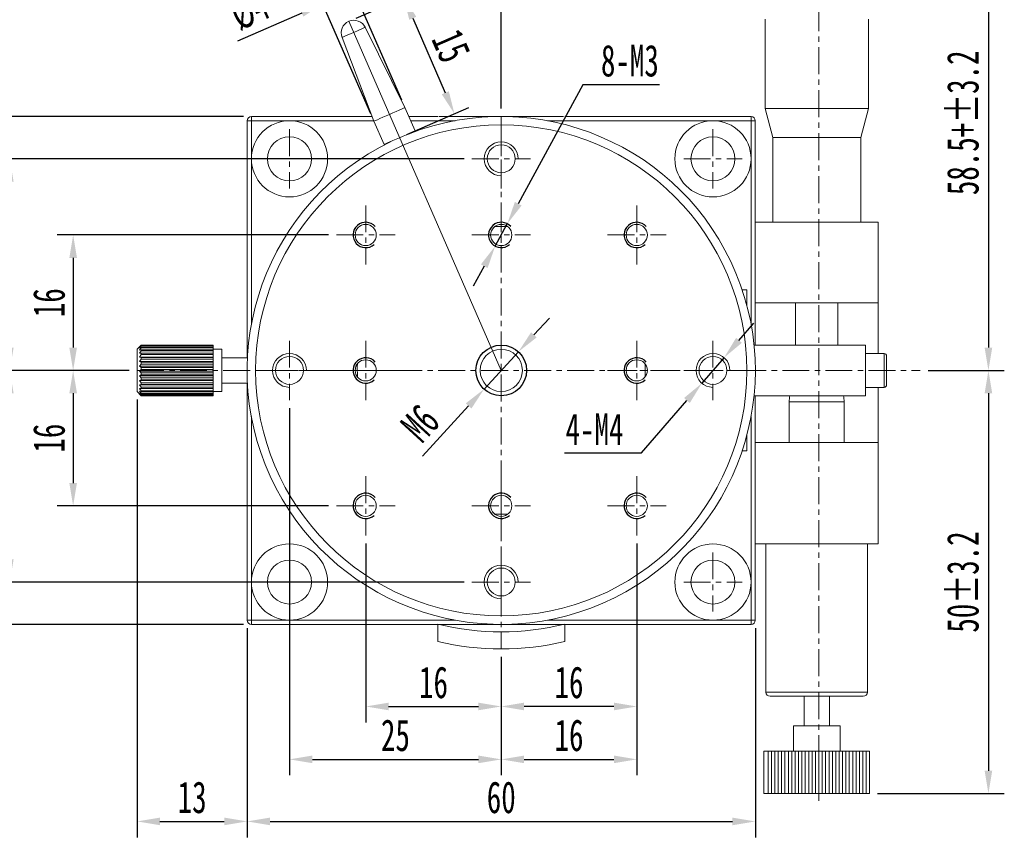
# Model space of a CAD drawing. Header units: millimetres. Extents: x 949 to 1308, y 274 to 528.
# Tile 3 of 8: x 1010 to 1126, y 371 to 467. Entities that reach past the tile are written whole.
import ezdxf

# ---------------------------------------------------------------- set-up
doc = ezdxf.new("R2010")
doc.units = ezdxf.units.MM
doc.header["$LTSCALE"] = 0.5
doc.linetypes.add('CENTER', pattern=[50.8, 31.75, -6.35, 6.35, -6.35])
doc.layers.get('0').update_dxf_attribs({"lineweight": 25})
doc.layers.add('中心线', color=5, linetype='CENTER', lineweight=15)
doc.layers.add('标注', color=1, linetype='Continuous', lineweight=15)
doc.styles.get("Standard").update_dxf_attribs({"font": 'simfang.ttf', "width": 0.67})
doc.dimstyles.new('1.5', dxfattribs={"dimscale": 1.5, "dimtxt": 2.5, "dimasz": 1.8, "dimexe": 1.25, "dimexo": 0.625, "dimtad": 1, "dimdsep": 46, "dimtxsty": 'Standard', "dimcen": 1.8, "dimadec": 0, "dimazin": 0, "dimtfac": 1, "dimtmove": 0, "dimatfit": 3, "dimfxl": 0, "dimarcsym": 0})
doc.dimstyles.new('1.5$3', dxfattribs={"dimscale": 1.5, "dimtxt": 2.5, "dimasz": 1.8, "dimexe": 1.25, "dimexo": 0.625, "dimtad": 1, "dimtoh": 1, "dimdsep": 46, "dimtxsty": 'Standard', "dimcen": 1.8, "dimadec": 0, "dimazin": 0, "dimtfac": 1, "dimtmove": 0, "dimatfit": 3, "dimfxl": 0, "dimarcsym": 0})

# ---------------------------------------------------------------- blocks, each defined once
blk = doc.blocks.new('*D28')
at = {"layer": 'Defpoints', "color": 0, "transparency": 16777216}
for p in [(1047.38, 441.77), (1016.29, 425.77), (1023.84, 425.77)]:
    blk.add_point(p, dxfattribs=at)
at = {"layer": '标注', "color": 0, "lineweight": -2, "transparency": 16777216}
for p, q in [((1046.44, 441.77), (1014.41, 441.77)), ((1016.29, 439.07), (1016.29, 428.47)), ((1022.9, 425.77), (1014.41, 425.77))]:
    blk.add_line(p, q, dxfattribs=at)
at = {"layer": '标注', "color": 0, "transparency": 16777216}
for points in [[(1015.84, 439.07), (1016.74, 439.07), (1016.29, 441.77)], [(1015.84, 428.47), (1016.74, 428.47), (1016.29, 425.77)]]:
    blk.add_solid(points, dxfattribs=at)
at = {"layer": '标注', "color": 0, "transparency": 16777216, "insert": (1013.45, 433.77), "char_height": 3.75, "attachment_point": 5, "rotation": 90}
blk.add_mtext('16', dxfattribs=at)
blk = doc.blocks.new('*D29')
at = {"layer": 'Defpoints', "color": 0, "transparency": 16777216}
for p in [(1023.84, 425.77), (1016.29, 409.77), (1047.38, 409.77)]:
    blk.add_point(p, dxfattribs=at)
at = {"layer": '标注', "color": 0, "lineweight": -2, "transparency": 16777216}
for p, q in [((1022.9, 425.77), (1014.41, 425.77)), ((1016.29, 423.07), (1016.29, 412.47)), ((1046.44, 409.77), (1014.41, 409.77))]:
    blk.add_line(p, q, dxfattribs=at)
at = {"layer": '标注', "color": 0, "transparency": 16777216}
for points in [[(1015.84, 423.07), (1016.74, 423.07), (1016.29, 425.77)], [(1015.84, 412.47), (1016.74, 412.47), (1016.29, 409.77)]]:
    blk.add_solid(points, dxfattribs=at)
at = {"layer": '标注', "color": 0, "transparency": 16777216, "insert": (1013.45, 417.77), "char_height": 3.75, "attachment_point": 5, "rotation": 90}
blk.add_mtext('16', dxfattribs=at)
blk = doc.blocks.new('*D30')
at = {"layer": 'Defpoints', "color": 0, "transparency": 16777216}
for p in [(1063.38, 450.77), (1008.81, 425.77), (1023.84, 425.77)]:
    blk.add_point(p, dxfattribs=at)
at = {"layer": '标注', "color": 0, "lineweight": -2, "transparency": 16777216}
for p, q in [((1062.44, 450.77), (1006.94, 450.77)), ((1008.81, 448.07), (1008.81, 428.47)), ((1022.9, 425.77), (1006.94, 425.77))]:
    blk.add_line(p, q, dxfattribs=at)
at = {"layer": '标注', "color": 0, "transparency": 16777216}
for points in [[(1008.36, 448.07), (1009.26, 448.07), (1008.81, 450.77)], [(1008.36, 428.47), (1009.26, 428.47), (1008.81, 425.77)]]:
    blk.add_solid(points, dxfattribs=at)
at = {"layer": '标注', "color": 0, "transparency": 16777216, "insert": (1005.98, 438.27), "char_height": 3.75, "attachment_point": 5, "rotation": 90}
blk.add_mtext('25', dxfattribs=at)
blk = doc.blocks.new('*D31')
at = {"layer": 'Defpoints', "color": 0, "transparency": 16777216}
for p in [(1008.81, 425.77), (1023.84, 425.77), (1063.38, 400.77)]:
    blk.add_point(p, dxfattribs=at)
at = {"layer": '标注', "color": 0, "lineweight": -2, "transparency": 16777216}
for p, q in [((1022.9, 425.77), (1006.94, 425.77)), ((1008.81, 403.47), (1008.81, 423.07)), ((1062.44, 400.77), (1006.94, 400.77))]:
    blk.add_line(p, q, dxfattribs=at)
at = {"layer": '标注', "color": 0, "transparency": 16777216}
for points in [[(1008.36, 423.07), (1009.26, 423.07), (1008.81, 425.77)], [(1008.36, 403.47), (1009.26, 403.47), (1008.81, 400.77)]]:
    blk.add_solid(points, dxfattribs=at)
at = {"layer": '标注', "color": 0, "transparency": 16777216, "insert": (1005.98, 413.27), "char_height": 3.75, "attachment_point": 5, "rotation": 90}
blk.add_mtext('25', dxfattribs=at)
blk = doc.blocks.new('*D32')
at = {"layer": 'Defpoints', "color": 0, "transparency": 16777216}
for p in [(1050.84, 406.27), (1066.84, 392.87), (1066.84, 386.07)]:
    blk.add_point(p, dxfattribs=at)
at = {"layer": '标注', "color": 0, "lineweight": -2, "transparency": 16777216}
for p, q in [((1050.84, 405.33), (1050.84, 384.19)), ((1066.84, 391.93), (1066.84, 384.19)), ((1053.54, 386.07), (1064.14, 386.07))]:
    blk.add_line(p, q, dxfattribs=at)
at = {"layer": '标注', "color": 0, "transparency": 16777216}
for points in [[(1053.54, 386.52), (1053.54, 385.62), (1050.84, 386.07)], [(1064.14, 386.52), (1064.14, 385.62), (1066.84, 386.07)]]:
    blk.add_solid(points, dxfattribs=at)
at = {"layer": '标注', "color": 0, "transparency": 16777216, "insert": (1058.84, 388.9), "char_height": 3.75, "attachment_point": 5}
blk.add_mtext('16', dxfattribs=at)
blk = doc.blocks.new('*D33')
at = {"layer": 'Defpoints', "color": 0, "transparency": 16777216}
for p in [(1082.84, 406.27), (1066.84, 392.87), (1066.84, 386.07)]:
    blk.add_point(p, dxfattribs=at)
at = {"layer": '标注', "color": 0, "lineweight": -2, "transparency": 16777216}
for p, q in [((1082.84, 405.33), (1082.84, 384.19)), ((1066.84, 391.93), (1066.84, 384.19)), ((1080.14, 386.07), (1069.54, 386.07))]:
    blk.add_line(p, q, dxfattribs=at)
at = {"layer": '标注', "color": 0, "transparency": 16777216}
for points in [[(1069.54, 386.52), (1069.54, 385.62), (1066.84, 386.07)], [(1080.14, 386.52), (1080.14, 385.62), (1082.84, 386.07)]]:
    blk.add_solid(points, dxfattribs=at)
at = {"layer": '标注', "color": 0, "transparency": 16777216, "insert": (1074.84, 388.9), "char_height": 3.75, "attachment_point": 5}
blk.add_mtext('16', dxfattribs=at)
blk = doc.blocks.new('*D34')
at = {"layer": 'Defpoints', "color": 0, "transparency": 16777216}
for p in [(1041.84, 422.27), (1066.84, 392.87), (1066.84, 379.82)]:
    blk.add_point(p, dxfattribs=at)
at = {"layer": '标注', "color": 0, "lineweight": -2, "transparency": 16777216}
for p, q in [((1041.84, 421.33), (1041.84, 377.94)), ((1066.84, 391.93), (1066.84, 377.94)), ((1044.54, 379.82), (1064.14, 379.82))]:
    blk.add_line(p, q, dxfattribs=at)
at = {"layer": '标注', "color": 0, "transparency": 16777216}
for points in [[(1044.54, 380.27), (1044.54, 379.37), (1041.84, 379.82)], [(1064.14, 380.27), (1064.14, 379.37), (1066.84, 379.82)]]:
    blk.add_solid(points, dxfattribs=at)
at = {"layer": '标注', "color": 0, "transparency": 16777216, "insert": (1054.34, 382.65), "char_height": 3.75, "attachment_point": 5}
blk.add_mtext('25', dxfattribs=at)
blk = doc.blocks.new('*D35')
at = {"layer": 'Defpoints', "color": 0, "transparency": 16777216}
for p in [(1082.84, 406.27), (1066.84, 392.87), (1082.84, 379.82)]:
    blk.add_point(p, dxfattribs=at)
at = {"layer": '标注', "color": 0, "lineweight": -2, "transparency": 16777216}
for p, q in [((1082.84, 405.33), (1082.84, 377.94)), ((1066.84, 391.93), (1066.84, 377.94)), ((1069.54, 379.82), (1080.14, 379.82))]:
    blk.add_line(p, q, dxfattribs=at)
at = {"layer": '标注', "color": 0, "transparency": 16777216}
for points in [[(1069.54, 380.27), (1069.54, 379.37), (1066.84, 379.82)], [(1080.14, 380.27), (1080.14, 379.37), (1082.84, 379.82)]]:
    blk.add_solid(points, dxfattribs=at)
at = {"layer": '标注', "color": 0, "transparency": 16777216, "insert": (1074.84, 382.65), "char_height": 3.75, "attachment_point": 5}
blk.add_mtext('16', dxfattribs=at)
blk = doc.blocks.new('*D36')
at = {"layer": 'Defpoints', "color": 0, "transparency": 16777216}
for p in [(1045.76, 469.07), (1055.47, 456.82), (1051.81, 455.22)]:
    blk.add_point(p, dxfattribs=at)
at = {"layer": '标注', "color": 0, "lineweight": -2, "transparency": 16777216}
for p, q in [((1055.1, 457.68), (1048.68, 472.38)), ((1051.9, 471.75), (1054.38, 472.83)), ((1051.43, 456.08), (1045.01, 470.78)), ((1049.43, 470.67), (1045.76, 469.07)), ((1043.29, 467.99), (1035.7, 464.68))]:
    blk.add_line(p, q, dxfattribs=at)
at = {"layer": '标注', "color": 0, "transparency": 16777216}
for points in [[(1051.72, 472.16), (1052.08, 471.33), (1049.43, 470.67)], [(1043.11, 468.4), (1043.47, 467.57), (1045.76, 469.07)]]:
    blk.add_solid(points, dxfattribs=at)
at = {"layer": '标注', "color": 0, "transparency": 16777216, "insert": (1037.13, 468.37), "char_height": 3.75, "attachment_point": 5, "rotation": 23.5742}
blk.add_mtext('%%C4', dxfattribs=at)
blk = doc.blocks.new('*D37')
at = {"layer": 'Defpoints', "color": 0, "transparency": 16777216}
for p in [(1048.84, 467.02), (1061.31, 456.09), (1054.84, 453.27)]:
    blk.add_point(p, dxfattribs=at)
at = {"layer": '标注', "color": 0, "lineweight": -2, "transparency": 16777216}
for p, q in [((1049.7, 467.39), (1057.03, 470.59)), ((1056.39, 467.37), (1060.23, 458.57)), ((1055.7, 453.64), (1063.03, 456.84))]:
    blk.add_line(p, q, dxfattribs=at)
at = {"layer": '标注', "color": 0, "transparency": 16777216}
for points in [[(1056.81, 467.55), (1055.98, 467.19), (1055.32, 469.84)], [(1060.65, 458.75), (1059.82, 458.39), (1061.31, 456.09)]]:
    blk.add_solid(points, dxfattribs=at)
at = {"layer": '标注', "color": 0, "transparency": 16777216, "insert": (1060.91, 464.1), "char_height": 3.75, "attachment_point": 5, "rotation": 293.5742}
blk.add_mtext('15', dxfattribs=at)
blk = doc.blocks.new('*D38')
at = {"layer": 'Defpoints', "color": 0, "transparency": 16777216}
for p in [(1036.84, 396.27), (1096.84, 396.27), (1096.84, 372.49)]:
    blk.add_point(p, dxfattribs=at)
at = {"layer": '标注', "color": 0, "lineweight": -2, "transparency": 16777216}
for p, q in [((1036.84, 395.33), (1036.84, 370.61)), ((1096.84, 395.33), (1096.84, 370.61)), ((1039.54, 372.49), (1094.14, 372.49))]:
    blk.add_line(p, q, dxfattribs=at)
at = {"layer": '标注', "color": 0, "transparency": 16777216}
for points in [[(1039.54, 372.94), (1039.54, 372.04), (1036.84, 372.49)], [(1094.14, 372.94), (1094.14, 372.04), (1096.84, 372.49)]]:
    blk.add_solid(points, dxfattribs=at)
at = {"layer": '标注', "color": 0, "transparency": 16777216, "insert": (1066.84, 375.32), "char_height": 3.75, "attachment_point": 5}
blk.add_mtext('60', dxfattribs=at)
blk = doc.blocks.new('*D39')
at = {"layer": 'Defpoints', "color": 0, "transparency": 16777216}
for p in [(1104.35, 490.9), (1104.35, 484.27), (1066.84, 455.77)]:
    blk.add_point(p, dxfattribs=at)
at = {"layer": '标注', "color": 0, "lineweight": -2, "transparency": 16777216}
for p, q in [((1066.84, 456.71), (1066.84, 492.78)), ((1104.35, 485.21), (1104.35, 492.78)), ((1069.54, 490.9), (1101.65, 490.9))]:
    blk.add_line(p, q, dxfattribs=at)
at = {"layer": '标注', "color": 0, "transparency": 16777216}
for points in [[(1069.54, 491.35), (1069.54, 490.45), (1066.84, 490.9)], [(1101.65, 491.35), (1101.65, 490.45), (1104.35, 490.9)]]:
    blk.add_solid(points, dxfattribs=at)
at = {"layer": '标注', "color": 0, "transparency": 16777216, "insert": (1085.6, 493.75), "char_height": 3.75, "attachment_point": 5}
blk.add_mtext('37.5', dxfattribs=at)
blk = doc.blocks.new('*D40')
at = {"layer": 'Defpoints', "color": 0, "transparency": 16777216}
for p in [(1023.84, 423.27), (1036.84, 396.27), (1036.84, 372.49)]:
    blk.add_point(p, dxfattribs=at)
at = {"layer": '标注', "color": 0, "lineweight": -2, "transparency": 16777216}
for p, q in [((1023.84, 422.33), (1023.84, 370.61)), ((1036.84, 395.33), (1036.84, 370.61)), ((1026.54, 372.49), (1034.14, 372.49))]:
    blk.add_line(p, q, dxfattribs=at)
at = {"layer": '标注', "color": 0, "transparency": 16777216}
for points in [[(1026.54, 372.94), (1026.54, 372.04), (1023.84, 372.49)], [(1034.14, 372.94), (1034.14, 372.04), (1036.84, 372.49)]]:
    blk.add_solid(points, dxfattribs=at)
at = {"layer": '标注', "color": 0, "transparency": 16777216, "insert": (1030.34, 375.32), "char_height": 3.75, "attachment_point": 5}
blk.add_mtext('13', dxfattribs=at)
blk = doc.blocks.new('*D41')
at = {"layer": 'Defpoints', "color": 0, "transparency": 16777216}
for p in [(1037.34, 455.77), (999.78, 395.77), (1037.34, 395.77)]:
    blk.add_point(p, dxfattribs=at)
at = {"layer": '标注', "color": 0, "lineweight": -2, "transparency": 16777216}
for p, q in [((1036.4, 455.77), (997.91, 455.77)), ((999.78, 453.07), (999.78, 398.47)), ((1036.4, 395.77), (997.91, 395.77))]:
    blk.add_line(p, q, dxfattribs=at)
at = {"layer": '标注', "color": 0, "transparency": 16777216}
for points in [[(999.33, 453.07), (1000.23, 453.07), (999.78, 455.77)], [(999.33, 398.47), (1000.23, 398.47), (999.78, 395.77)]]:
    blk.add_solid(points, dxfattribs=at)
at = {"layer": '标注', "color": 0, "transparency": 16777216, "insert": (996.95, 425.77), "char_height": 3.75, "attachment_point": 5, "rotation": 90}
blk.add_mtext('60', dxfattribs=at)
blk = doc.blocks.new('*D42')
at = {"layer": 'Defpoints', "color": 0, "transparency": 16777216}
for p in [(1107.84, 484.27), (1116.29, 425.77), (1124.36, 425.77)]:
    blk.add_point(p, dxfattribs=at)
at = {"layer": '标注', "color": 0, "lineweight": -2, "transparency": 16777216}
for p, q in [((1108.78, 484.27), (1126.24, 484.27)), ((1124.36, 481.57), (1124.36, 428.47)), ((1117.23, 425.77), (1126.24, 425.77))]:
    blk.add_line(p, q, dxfattribs=at)
at = {"layer": '标注', "color": 0, "transparency": 16777216}
for points in [[(1123.91, 481.57), (1124.81, 481.57), (1124.36, 484.27)], [(1123.91, 428.47), (1124.81, 428.47), (1124.36, 425.77)]]:
    blk.add_solid(points, dxfattribs=at)
at = {"layer": '标注', "color": 0, "transparency": 16777216, "insert": (1121.36, 455.02), "char_height": 3.75, "attachment_point": 5, "rotation": 90}
blk.add_mtext('58.5+%%P3.2', dxfattribs=at)
blk = doc.blocks.new('*D43')
at = {"layer": 'Defpoints', "color": 0, "transparency": 16777216}
for p in [(1116.29, 425.77), (1110.34, 375.78), (1124.36, 375.78)]:
    blk.add_point(p, dxfattribs=at)
at = {"layer": '标注', "color": 0, "lineweight": -2, "transparency": 16777216}
for p, q in [((1117.23, 425.77), (1126.24, 425.77)), ((1124.36, 423.07), (1124.36, 378.48)), ((1111.28, 375.78), (1126.24, 375.78))]:
    blk.add_line(p, q, dxfattribs=at)
at = {"layer": '标注', "color": 0, "transparency": 16777216}
for points in [[(1123.91, 423.07), (1124.81, 423.07), (1124.36, 425.77)], [(1123.91, 378.48), (1124.81, 378.48), (1124.36, 375.78)]]:
    blk.add_solid(points, dxfattribs=at)
at = {"layer": '标注', "color": 0, "transparency": 16777216, "insert": (1121.36, 400.77), "char_height": 3.75, "attachment_point": 5, "rotation": 90}
blk.add_mtext('50%%P3.2', dxfattribs=at)
blk = doc.blocks.new('*D54')
at = {"layer": 'Defpoints', "color": 0, "transparency": 16777216}
for p in [(1068.87, 427.98), (1064.81, 423.56)]:
    blk.add_point(p, dxfattribs=at)
at = {"layer": '标注', "color": 0, "lineweight": -2, "transparency": 16777216}
for p, q in [((1070.69, 429.97), (1072.52, 431.96)), ((1068.87, 427.98), (1064.81, 423.56)), ((1057.55, 415.65), (1062.98, 421.57))]:
    blk.add_line(p, q, dxfattribs=at)
at = {"layer": '标注', "color": 0, "transparency": 16777216}
for points in [[(1070.36, 430.27), (1071.02, 429.67), (1068.87, 427.98)], [(1062.65, 421.88), (1063.32, 421.27), (1064.81, 423.56)]]:
    blk.add_solid(points, dxfattribs=at)
at = {"layer": '标注', "color": 0, "transparency": 16777216, "insert": (1057.27, 419.53), "char_height": 3.75, "attachment_point": 5, "rotation": 47.4537}
blk.add_mtext('M6', dxfattribs=at)
blk = doc.blocks.new('*D55')
at = {"layer": 'Defpoints', "color": 0, "transparency": 16777216}
for p in [(1067.55, 443.09), (1066.12, 440.45)]:
    blk.add_point(p, dxfattribs=at)
at = {"layer": '标注', "color": 0, "lineweight": -2, "transparency": 16777216}
for p, q in [((1076.48, 459.51), (1068.84, 445.46)), ((1085.51, 459.51), (1076.48, 459.51)), ((1066.12, 440.45), (1067.55, 443.09)), ((1064.83, 438.08), (1063.54, 435.71))]:
    blk.add_line(p, q, dxfattribs=at)
at = {"layer": '标注', "color": 0, "transparency": 16777216}
for points in [[(1068.45, 445.68), (1069.24, 445.25), (1067.55, 443.09)], [(1064.44, 438.3), (1065.23, 437.87), (1066.12, 440.45)]]:
    blk.add_solid(points, dxfattribs=at)
at = {"layer": '标注', "color": 0, "transparency": 16777216, "insert": (1082.03, 462.34), "char_height": 3.75, "attachment_point": 5}
blk.add_mtext('8-M3', dxfattribs=at)
blk = doc.blocks.new('*D56')
at = {"layer": 'Defpoints', "color": 0, "transparency": 16777216}
for p in [(1093.15, 427.28), (1090.53, 424.26)]:
    blk.add_point(p, dxfattribs=at)
at = {"layer": '标注', "color": 0, "lineweight": -2, "transparency": 16777216}
for p, q in [((1094.91, 429.32), (1096.68, 431.37)), ((1093.15, 427.28), (1090.53, 424.26)), ((1083.4, 416.02), (1088.76, 422.22)), ((1074.31, 416.02), (1083.4, 416.02))]:
    blk.add_line(p, q, dxfattribs=at)
at = {"layer": '标注', "color": 0, "transparency": 16777216}
for points in [[(1094.57, 429.62), (1095.25, 429.03), (1093.15, 427.28)], [(1088.42, 422.51), (1089.1, 421.92), (1090.53, 424.26)]]:
    blk.add_solid(points, dxfattribs=at)
at = {"layer": '标注', "color": 0, "transparency": 16777216, "insert": (1077.85, 418.83), "char_height": 3.75, "attachment_point": 5}
blk.add_mtext('4-M4', dxfattribs=at)

msp = doc.modelspace()

# ---------------------------------------------------------------- linework, layer by layer
at = {"color": 7, "linetype": 'Continuous', "lineweight": 15}
for p, q in [((1055.473, 456.816), (1050.786, 466.305)), ((1097.988, 467.271), (1097.988, 456.715)), ((1110.188, 456.715), (1110.188, 467.271)), ((1048.039, 465.106), (1051.807, 455.217)), ((1037.338, 455.271), (1037.338, 455.771)), ((1037.338, 455.771), (1051.596, 455.771)), ((1056.673, 454.067), (1055.473, 456.816)), ((1055.929, 455.771), (1059.338, 455.771)), ((1059.483, 455.771), (1074.193, 455.771)), ((1074.338, 455.771), (1096.338, 455.771)), ((1096.338, 455.771), (1096.338, 455.271)), ((1097.988, 456.715), (1098.888, 453.271)), ((1097.988, 456.715), (1110.188, 456.715)), ((1109.288, 453.271), (1110.188, 456.715)), ((1036.838, 427.271), (1036.838, 455.271)), ((1037.338, 455.271), (1036.838, 455.271)), ((1037.338, 455.271), (1037.338, 450.771)), ((1041.838, 455.271), (1037.338, 455.271)), ((1051.807, 455.217), (1053.007, 452.467)), ((1096.338, 455.271), (1091.838, 455.271)), ((1096.338, 450.771), (1096.338, 455.271)), ((1096.838, 455.271), (1096.338, 455.271)), ((1096.838, 455.271), (1096.838, 443.271)), ((1056.23, 453.833), (1056.215, 453.867)), ((1053.465, 452.667), (1053.48, 452.633)), ((1098.888, 453.271), (1098.888, 443.271)), ((1098.888, 453.271), (1109.288, 453.271)), ((1109.288, 443.271), (1109.288, 453.271)), ((1111.338, 443.271), (1096.838, 443.271)), ((1096.838, 443.271), (1096.838, 433.771)), ((1111.338, 443.271), (1111.338, 433.771)), ((1095.838, 435.271), (1095.294, 435.271)), ((1095.838, 433.452), (1095.838, 435.271)), ((1111.338, 433.771), (1096.838, 433.771)), ((1096.838, 433.771), (1096.838, 428.771)), ((1101.588, 433.771), (1101.588, 428.771)), ((1106.588, 428.771), (1106.588, 433.771)), ((1111.338, 433.771), (1111.338, 427.771)), ((1024.338, 428.771), (1023.838, 428.271)), ((1023.838, 423.271), (1023.838, 428.271)), ((1024.131, 428.54), (1024.338, 428.765)), ((1024.338, 428.713), (1024.131, 428.54)), ((1024.131, 428.404), (1024.338, 428.659)), ((1024.338, 428.526), (1024.131, 428.404)), ((1024.131, 428.153), (1024.338, 428.428)), ((1024.338, 428.219), (1024.131, 428.153)), ((1024.131, 427.798), (1024.338, 428.081)), ((1032.838, 428.771), (1024.338, 428.771)), ((1024.338, 428.765), (1024.338, 428.771)), ((1032.838, 428.765), (1024.338, 428.765)), ((1024.338, 428.713), (1024.338, 428.659)), ((1032.838, 428.713), (1024.338, 428.713)), ((1032.838, 428.659), (1024.338, 428.659)), ((1024.338, 428.526), (1024.338, 428.428)), ((1032.838, 428.526), (1024.338, 428.526)), ((1032.838, 428.428), (1024.338, 428.428)), ((1024.338, 428.219), (1024.338, 428.081)), ((1032.838, 428.219), (1024.338, 428.219)), ((1032.838, 428.081), (1024.338, 428.081)), ((1032.838, 428.765), (1032.838, 428.771)), ((1032.838, 428.713), (1032.838, 428.765)), ((1032.838, 428.659), (1032.838, 428.713)), ((1032.838, 428.526), (1032.838, 428.659)), ((1032.838, 428.428), (1032.838, 428.526)), ((1032.838, 428.219), (1032.838, 428.428)), ((1033.838, 428.271), (1032.838, 428.271)), ((1032.838, 428.081), (1032.838, 428.219)), ((1032.838, 427.805), (1032.838, 428.081)), ((1033.838, 424.465), (1033.838, 428.271)), ((1109.838, 428.771), (1096.688, 428.771)), ((1109.838, 422.771), (1109.838, 428.771)), ((1024.338, 427.805), (1024.131, 427.798)), ((1024.131, 427.354), (1024.338, 427.632)), ((1024.338, 427.302), (1024.131, 427.354)), ((1032.838, 427.354), (1024.131, 427.354)), ((1024.131, 426.841), (1024.338, 427.102)), ((1024.338, 426.733), (1024.131, 426.841)), ((1032.838, 426.841), (1024.131, 426.841)), ((1024.338, 427.805), (1024.338, 427.632)), ((1032.838, 427.805), (1024.338, 427.805)), ((1032.838, 427.632), (1024.338, 427.632)), ((1024.338, 427.302), (1024.338, 427.102)), ((1032.838, 427.302), (1024.338, 427.302)), ((1032.838, 427.102), (1024.338, 427.102)), ((1024.338, 426.733), (1024.338, 426.514)), ((1032.838, 426.733), (1024.338, 426.733)), ((1032.838, 427.632), (1032.838, 427.805)), ((1032.838, 427.354), (1032.838, 427.632)), ((1032.838, 427.302), (1032.838, 427.354)), ((1032.838, 427.102), (1032.838, 427.302)), ((1032.838, 426.841), (1032.838, 427.102)), ((1032.838, 426.733), (1032.838, 426.841)), ((1032.838, 426.514), (1032.838, 426.733)), ((1036.875, 427.271), (1033.838, 427.271)), ((1112.038, 427.771), (1109.838, 427.771)), ((1112.338, 427.471), (1112.338, 424.071)), ((1024.131, 426.281), (1024.338, 426.514)), ((1024.338, 426.121), (1024.131, 426.281)), ((1032.838, 426.281), (1024.131, 426.281)), ((1024.131, 425.699), (1024.338, 425.894)), ((1024.338, 425.494), (1024.131, 425.699)), ((1032.838, 425.699), (1024.131, 425.699)), ((1032.838, 426.514), (1024.338, 426.514)), ((1024.338, 426.121), (1024.338, 425.894)), ((1032.838, 426.121), (1024.338, 426.121)), ((1032.838, 425.894), (1024.338, 425.894)), ((1032.838, 426.281), (1032.838, 426.514)), ((1032.838, 426.121), (1032.838, 426.281)), ((1032.838, 425.894), (1032.838, 426.121)), ((1032.838, 425.699), (1032.838, 425.894)), ((1032.838, 425.494), (1032.838, 425.699)), ((1024.131, 425.12), (1024.338, 425.268)), ((1024.338, 424.879), (1024.131, 425.12)), ((1032.838, 425.12), (1024.131, 425.12)), ((1024.131, 424.569), (1024.338, 424.664)), ((1024.338, 424.303), (1024.131, 424.569)), ((1032.838, 424.569), (1024.131, 424.569)), ((1024.338, 425.494), (1024.338, 425.268)), ((1032.838, 425.494), (1024.338, 425.494)), ((1032.838, 425.268), (1024.338, 425.268)), ((1024.338, 424.879), (1024.338, 424.664)), ((1032.838, 424.879), (1024.338, 424.879)), ((1032.838, 424.664), (1024.338, 424.664)), ((1032.838, 425.268), (1032.838, 425.494)), ((1032.838, 425.12), (1032.838, 425.268)), ((1032.838, 424.879), (1032.838, 425.12)), ((1032.838, 424.664), (1032.838, 424.879)), ((1032.838, 424.569), (1032.838, 424.664)), ((1032.838, 424.303), (1032.838, 424.569)), ((1033.838, 423.271), (1033.838, 424.465)), ((1023.838, 423.271), (1024.338, 422.771)), ((1024.131, 424.071), (1024.338, 424.108)), ((1024.338, 423.791), (1024.131, 424.071)), ((1032.838, 424.071), (1024.131, 424.071)), ((1024.131, 423.647), (1024.338, 423.625)), ((1024.338, 423.365), (1024.131, 423.647)), ((1024.131, 423.316), (1024.338, 423.236)), ((1024.338, 423.045), (1024.131, 423.316)), ((1024.338, 424.303), (1024.338, 424.108)), ((1032.838, 424.303), (1024.338, 424.303)), ((1032.838, 424.108), (1024.338, 424.108)), ((1024.338, 423.791), (1024.338, 423.625)), ((1032.838, 423.791), (1024.338, 423.791)), ((1032.838, 423.625), (1024.338, 423.625)), ((1024.338, 423.365), (1024.338, 423.236)), ((1032.838, 423.365), (1024.338, 423.365)), ((1032.838, 423.236), (1024.338, 423.236)), ((1032.838, 424.108), (1032.838, 424.303)), ((1032.838, 424.071), (1032.838, 424.108)), ((1032.838, 423.791), (1032.838, 424.071)), ((1032.838, 423.625), (1032.838, 423.791)), ((1032.838, 423.365), (1032.838, 423.625)), ((1032.838, 423.236), (1032.838, 423.365)), ((1032.838, 423.271), (1033.838, 423.271)), ((1032.838, 423.045), (1032.838, 423.236)), ((1033.838, 424.271), (1036.875, 424.271)), ((1036.838, 396.271), (1036.838, 424.271)), ((1109.838, 423.771), (1112.038, 423.771)), ((1111.338, 423.771), (1111.338, 417.271)), ((1024.131, 423.093), (1024.338, 422.958)), ((1024.338, 422.844), (1024.131, 423.093)), ((1024.131, 422.986), (1024.338, 422.803)), ((1024.338, 422.771), (1024.131, 422.986)), ((1024.338, 423.045), (1024.338, 422.958)), ((1032.838, 423.045), (1024.338, 423.045)), ((1032.838, 422.958), (1024.338, 422.958)), ((1024.338, 422.844), (1024.338, 422.803)), ((1032.838, 422.844), (1024.338, 422.844)), ((1032.838, 422.803), (1024.338, 422.803)), ((1024.338, 422.771), (1032.838, 422.771)), ((1032.838, 422.771), (1024.338, 422.771)), ((1032.838, 422.958), (1032.838, 423.045)), ((1032.838, 422.844), (1032.838, 422.958)), ((1032.838, 422.803), (1032.838, 422.844)), ((1032.838, 422.771), (1032.838, 422.803)), ((1096.688, 422.771), (1109.838, 422.771)), ((1096.838, 422.771), (1096.838, 417.271)), ((1100.838, 422.04), (1100.838, 417.271)), ((1107.338, 417.271), (1107.338, 422.04)), ((1095.838, 416.271), (1095.838, 418.09)), ((1095.294, 416.271), (1095.838, 416.271)), ((1111.338, 417.271), (1096.838, 417.271)), ((1096.838, 417.271), (1096.838, 405.271)), ((1111.338, 417.271), (1111.338, 405.271)), ((1111.338, 405.271), (1096.838, 405.271)), ((1096.838, 405.271), (1096.838, 396.271)), ((1098.088, 405.271), (1098.088, 387.771)), ((1110.088, 387.771), (1110.088, 405.271)), ((1037.338, 400.771), (1037.338, 396.271)), ((1096.338, 396.271), (1096.338, 400.771)), ((1037.338, 396.271), (1036.838, 396.271)), ((1037.338, 396.271), (1041.838, 396.271)), ((1037.338, 396.271), (1037.338, 395.771)), ((1096.338, 395.771), (1037.338, 395.771)), ((1059.483, 395.771), (1074.193, 395.771)), ((1091.838, 396.271), (1096.338, 396.271)), ((1096.838, 396.271), (1096.338, 396.271)), ((1096.338, 395.771), (1096.338, 396.271)), ((1109.171, 387.271), (1098.588, 387.271)), ((1102.588, 387.271), (1102.588, 383.776)), ((1105.588, 383.776), (1105.588, 387.271)), ((1109.588, 387.271), (1109.171, 387.271)), ((1101.338, 383.776), (1101.338, 380.776)), ((1106.838, 383.776), (1101.338, 383.776)), ((1106.838, 380.776), (1106.838, 383.776)), ((1097.838, 380.776), (1097.838, 375.776)), ((1110.338, 380.776), (1097.838, 380.776)), ((1098.338, 375.776), (1098.338, 380.776)), ((1098.738, 375.776), (1098.738, 380.776)), ((1099.138, 375.776), (1099.138, 380.776)), ((1099.538, 375.776), (1099.538, 380.776)), ((1099.938, 375.776), (1099.938, 380.776)), ((1100.338, 375.776), (1100.338, 380.776)), ((1100.738, 375.776), (1100.738, 380.776)), ((1101.138, 375.776), (1101.138, 380.776)), ((1101.538, 375.776), (1101.538, 380.776)), ((1101.938, 375.776), (1101.938, 380.776)), ((1102.338, 375.776), (1102.338, 380.776)), ((1102.738, 375.776), (1102.738, 380.776)), ((1103.138, 375.776), (1103.138, 380.776)), ((1103.538, 375.776), (1103.538, 380.776)), ((1103.938, 375.776), (1103.938, 380.776)), ((1104.338, 375.776), (1104.338, 380.776)), ((1104.738, 375.776), (1104.738, 380.776)), ((1105.138, 375.776), (1105.138, 380.776)), ((1105.538, 375.776), (1105.538, 380.776)), ((1105.938, 375.776), (1105.938, 380.776)), ((1106.338, 375.776), (1106.338, 380.776)), ((1106.738, 375.776), (1106.738, 380.776)), ((1107.138, 375.776), (1107.138, 380.776)), ((1107.538, 375.776), (1107.538, 380.776)), ((1107.938, 375.776), (1107.938, 380.776)), ((1108.338, 375.776), (1108.338, 380.776)), ((1108.738, 375.776), (1108.738, 380.776)), ((1109.138, 375.776), (1109.138, 380.776)), ((1109.538, 375.776), (1109.538, 380.776)), ((1109.938, 375.776), (1109.938, 380.776)), ((1110.338, 375.776), (1110.338, 380.776)), ((1110.338, 375.776), (1097.838, 375.776))]:
    msp.add_line(p, q, dxfattribs=at)
at = {"color": 8, "linetype": 'Continuous', "lineweight": 15}
for p, q in [((1051.786, 455.271), (1041.838, 455.271)), ((1061.384, 455.271), (1056.148, 455.271)), ((1091.838, 455.271), (1072.292, 455.271)), ((1037.338, 450.771), (1037.338, 431.225)), ((1096.338, 431.225), (1096.338, 450.771)), ((1112.038, 423.771), (1112.038, 427.771)), ((1107.338, 422.04), (1100.838, 422.04)), ((1037.338, 420.316), (1037.338, 400.771)), ((1096.338, 400.771), (1096.338, 420.316)), ((1041.838, 396.271), (1061.384, 396.271)), ((1072.292, 396.271), (1091.838, 396.271)), ((1098.088, 387.771), (1109.633, 387.771)), ((1109.633, 387.771), (1110.088, 387.771))]:
    msp.add_line(p, q, dxfattribs=at)
at = {"color": 8, "linetype": 'Continuous', "lineweight": 15, "flags": 128}
for points in [[(1050.786, 466.305), (1050.739, 466.284), (1050.602, 466.224), (1050.383, 466.129), (1050.099, 466.005), (1049.768, 465.861), (1049.412, 465.705)], [(1049.412, 465.705), (1049.057, 465.55), (1048.726, 465.406), (1048.441, 465.282), (1048.223, 465.187), (1048.086, 465.127), (1048.039, 465.106)]]:
    msp.add_lwpolyline(points, dxfattribs=at)
at = {"color": 7, "linetype": 'Continuous', "lineweight": 15, "flags": 128}
for points in [[(1053.64, 456.017), (1053.232, 455.839), (1052.845, 455.67), (1052.497, 455.518), (1052.207, 455.391), (1051.989, 455.296), (1051.853, 455.237), (1051.807, 455.217)], [(1055.473, 456.816), (1055.427, 456.796), (1055.292, 456.737), (1055.073, 456.642), (1054.783, 456.515), (1054.435, 456.364), (1054.048, 456.195), (1053.64, 456.017)], [(1056.673, 454.067), (1056.627, 454.047), (1056.491, 453.988), (1056.273, 453.892), (1055.983, 453.766), (1055.635, 453.614), (1055.248, 453.445), (1054.84, 453.267)], [(1054.84, 453.267), (1054.432, 453.089), (1054.045, 452.92), (1053.697, 452.768), (1053.407, 452.642), (1053.188, 452.546), (1053.053, 452.487), (1053.007, 452.467)], [(1049.856, 426.544), (1049.843, 426.188), (1049.856, 424.998)], [(1083.82, 424.998), (1083.836, 425.997), (1083.82, 426.543)], [(1100.921, 422.771), (1100.887, 422.605), (1100.838, 422.04)], [(1107.338, 422.04), (1107.289, 422.605), (1107.255, 422.771)], [(1066.065, 408.788), (1066.743, 408.771), (1067.611, 408.788)]]:
    msp.add_lwpolyline(points, dxfattribs=at)
at = {"color": 7, "linetype": 'Continuous', "lineweight": 15}
for centre, radius in [((1066.838, 425.771), 29), ((1041.838, 450.771), 2.6), ((1066.838, 450.771), 1.65), ((1091.838, 450.771), 2.6), ((1050.838, 441.771), 1.25), ((1066.838, 441.771), 1.25), ((1082.838, 441.771), 1.25), ((1066.838, 425.771), 2.5), ((1041.838, 425.771), 1.65), ((1050.838, 425.771), 1.25), ((1082.838, 425.771), 1.25), ((1091.838, 425.771), 1.65), ((1050.838, 409.771), 1.25), ((1066.838, 409.771), 1.25), ((1082.838, 409.771), 1.25), ((1041.838, 400.771), 2.6), ((1066.837, 400.773), 1.65), ((1091.838, 400.771), 2.6)]:
    msp.add_circle(centre, radius, dxfattribs=at)
msp.add_circle((1066.838, 425.771), 3)
for centre, radius, start, end in [((1049.441, 465.64), 1.5, 113.57422, 200.8571), ((1049.441, 465.64), 1.5, 26.29134, 113.57422), ((1066.838, 425.771), 30, 115.71, 111.43844), ((1037.338, 455.271), 0.5, 90, 180), ((1096.338, 455.271), 0.5, 0, 90), ((1041.838, 450.771), 4.5, 90, 180), ((1041.838, 450.771), 4.5, 180, 90), ((1091.838, 450.771), 4.5, 90, 0), ((1091.838, 450.771), 4.5, 0, 90), ((1066.832, 450.771), 2, 360, 270), ((1066.838, 425.771), 17, 87.39405, 92.6056), ((1041.838, 425.771), 2, 360, 270), ((1091.838, 425.771), 2, 360, 270), ((1112.038, 427.471), 0.3, 0, 90), ((1112.038, 424.071), 0.3, 270, 0), ((1041.838, 400.771), 4.5, 270, 180), ((1091.838, 400.771), 4.5, 0, 270), ((1066.837, 400.773), 2, 360, 270), ((1041.838, 400.771), 4.5, 180, 270), ((1091.838, 400.771), 4.5, 270, 0), ((1037.338, 396.271), 0.5, 180, 270), ((1066.838, 425.371), 30.5, 255.76488, 284.23512), ((1096.338, 396.271), 0.5, 270, 0), ((1066.838, 425.371), 32.5, 256.65764, 283.34236), ((1098.588, 387.771), 0.5, 180, 270), ((1109.588, 387.771), 0.5, 270, 0)]:
    msp.add_arc(centre, radius, start, end, dxfattribs=at)
for centre in [(1050.838, 441.771), (1066.838, 441.771), (1082.838, 441.771), (1050.838, 425.771), (1082.838, 425.771), (1050.838, 409.771), (1066.838, 409.771), (1082.838, 409.771)]:
    msp.add_arc(centre, 1.5, 41.4256, 311.4256)
for points, knots in [([(1059.338, 395.807), (1059.338, 395.54), (1059.338, 394.852), (1059.338, 394.167), (1059.338, 393.748)], [0, 0, 0, 0, 0.38925509, 1, 1, 1, 1]), ([(1074.338, 393.748), (1074.338, 394.167), (1074.338, 394.852), (1074.338, 395.54), (1074.338, 395.807)], [0, 0, 0, 0, 0.61074491, 1, 1, 1, 1])]:
    msp.add_open_spline(points, degree=3, knots=knots, dxfattribs=at)
at = {"layer": '中心线', "ltscale": 0.2}
for p, q in [((1104.348, 484.271), (1104.348, 374.904)), ((1066.832, 455.771), (1066.838, 392.871)), ((1041.838, 454.271), (1041.838, 447.271)), ((1066.838, 454.271), (1066.838, 447.271)), ((1091.838, 454.271), (1091.838, 447.271)), ((1038.378, 450.771), (1045.298, 450.771)), ((1063.378, 450.771), (1070.298, 450.771)), ((1088.378, 450.771), (1095.298, 450.771)), ((1050.838, 445.271), (1050.838, 438.271)), ((1066.838, 445.271), (1066.838, 438.271)), ((1082.838, 445.271), (1082.838, 438.271)), ((1047.378, 441.771), (1054.298, 441.771)), ((1063.378, 441.771), (1070.298, 441.771)), ((1079.378, 441.771), (1086.298, 441.771)), ((1041.838, 429.271), (1041.838, 422.271)), ((1050.838, 429.271), (1050.838, 422.271)), ((1082.838, 429.271), (1082.838, 422.271)), ((1091.838, 429.271), (1091.838, 422.271)), ((1023.838, 425.771), (1116.293, 425.771)), ((1038.378, 425.771), (1045.298, 425.771)), ((1047.378, 425.771), (1054.298, 425.771)), ((1079.378, 425.771), (1086.298, 425.771)), ((1088.378, 425.771), (1095.298, 425.771)), ((1050.838, 413.271), (1050.838, 406.271)), ((1066.838, 413.271), (1066.838, 406.271)), ((1082.838, 413.271), (1082.838, 406.271)), ((1047.378, 409.771), (1054.298, 409.771)), ((1063.378, 409.771), (1070.298, 409.771)), ((1079.378, 409.771), (1086.298, 409.771)), ((1041.838, 404.271), (1041.838, 397.271)), ((1066.837, 404.273), (1066.837, 397.273)), ((1091.838, 404.271), (1091.838, 397.271)), ((1038.378, 400.771), (1045.298, 400.771)), ((1063.377, 400.773), (1070.297, 400.773)), ((1088.378, 400.771), (1095.298, 400.771))]:
    msp.add_line(p, q, dxfattribs=at)
at = {"layer": '标注'}
msp.add_line((1066.835, 425.771), (1048.841, 467.015), dxfattribs=at)

# ---------------------------------------------------------------- dimensions: what is measured, and where the dimension line sits
for base, p1, p2, picture, middle in [((1104.348, 490.901), (1066.844, 455.771), (1104.348, 484.271), '*D39', (1085.596, 493.746)), ((1036.838, 372.487), (1023.838, 423.271), (1036.838, 396.271), '*D40', (1030.338, 375.321)), ((1066.838, 379.82), (1041.838, 422.271), (1066.838, 392.871), '*D34', (1054.338, 382.654)), ((1066.838, 386.067), (1050.838, 406.271), (1066.838, 392.871), '*D32', (1058.838, 388.901)), ((1066.838, 386.067), (1082.838, 406.271), (1066.838, 392.871), '*D33', (1074.838, 388.901)), ((1082.838, 379.82), (1066.838, 392.871), (1082.838, 406.271), '*D35', (1074.838, 382.654)), ((1096.838, 372.487), (1036.838, 396.271), (1096.838, 396.271), '*D38', (1066.838, 375.321))]:
    dim = msp.add_linear_dim(base=base, p1=p1, p2=p2, dimstyle='1.5', dxfattribs=at)
    dim.commit()
    dim.dimension.update_dxf_attribs({"geometry": picture, "text_midpoint": middle})
for base, p1, p2, text, picture, middle in [((1124.363, 425.771), (1107.838, 484.271), (1116.293, 425.771), '<>+%%P3.2', '*D42', (1121.357, 455.021)), ((1124.3627, 375.77568), (1116.29297, 425.77071), (1110.33796, 375.77568), '<>%%P3.2', '*D43', (1121.35734, 400.7732))]:
    dim = msp.add_linear_dim(base=base, p1=p1, p2=p2, angle=90, text=text, dimstyle='1.5', dxfattribs=at)
    dim.commit()
    dim.dimension.update_dxf_attribs({"geometry": picture, "text_midpoint": middle})
dim = msp.add_aligned_dim(p1=(1055.473, 456.816), p2=(1051.807, 455.217), distance=-15.111, text='%%C<>', dimstyle='1.5', dxfattribs=at)
dim.commit()
dim.dimension.update_dxf_attribs({"geometry": '*D36', "text_midpoint": (1037.133, 468.369)})
dim = msp.add_aligned_dim(p1=(1048.841, 467.015), p2=(1054.84, 453.267), distance=7.064, dimstyle='1.5', dxfattribs=at)
dim.commit()
dim.dimension.update_dxf_attribs({"geometry": '*D37', "text_midpoint": (1060.912, 464.1)})
for p1, p2, text, picture, middle in [((1066.122, 440.453), (1067.554, 443.089), '8-M3', '*D55', (1082.026, 459.51)), ((1093.147, 427.283), (1090.529, 424.259), '4-M4', '*D56', (1077.853, 416.021))]:
    dim = msp.add_diameter_dim_2p(p1=p1, p2=p2, text=text, dimstyle='1.5$3', dxfattribs=at)
    dim.commit()
    dim.dimension.update_dxf_attribs({"geometry": picture, "text_midpoint": middle, "dimtype": 163})
for base, p1, p2, picture, middle in [((999.784, 395.771), (1037.338, 455.771), (1037.338, 395.771), '*D41', (996.95, 425.771)), ((1008.814, 425.771), (1063.378, 450.771), (1023.838, 425.771), '*D30', (1005.98, 438.271)), ((1016.289, 425.771), (1047.378, 441.771), (1023.838, 425.771), '*D28', (1013.455, 433.771)), ((1008.814, 425.771), (1063.377, 400.773), (1023.838, 425.771), '*D31', (1005.98, 413.272)), ((1016.289, 409.771), (1023.838, 425.771), (1047.378, 409.771), '*D29', (1013.455, 417.771))]:
    dim = msp.add_linear_dim(base=base, p1=p1, p2=p2, angle=90, dimstyle='1.5', dxfattribs=at)
    dim.commit()
    dim.dimension.update_dxf_attribs({"geometry": picture, "text_midpoint": middle})
dim = msp.add_diameter_dim_2p(p1=(1068.867, 427.981), p2=(1064.809, 423.561), text='M6', dimstyle='1.5$3', dxfattribs=at)
dim.commit()
dim.dimension.update_dxf_attribs({"geometry": '*D54', "text_midpoint": (1057.266, 419.533)})

doc.saveas('drawing.dxf')
